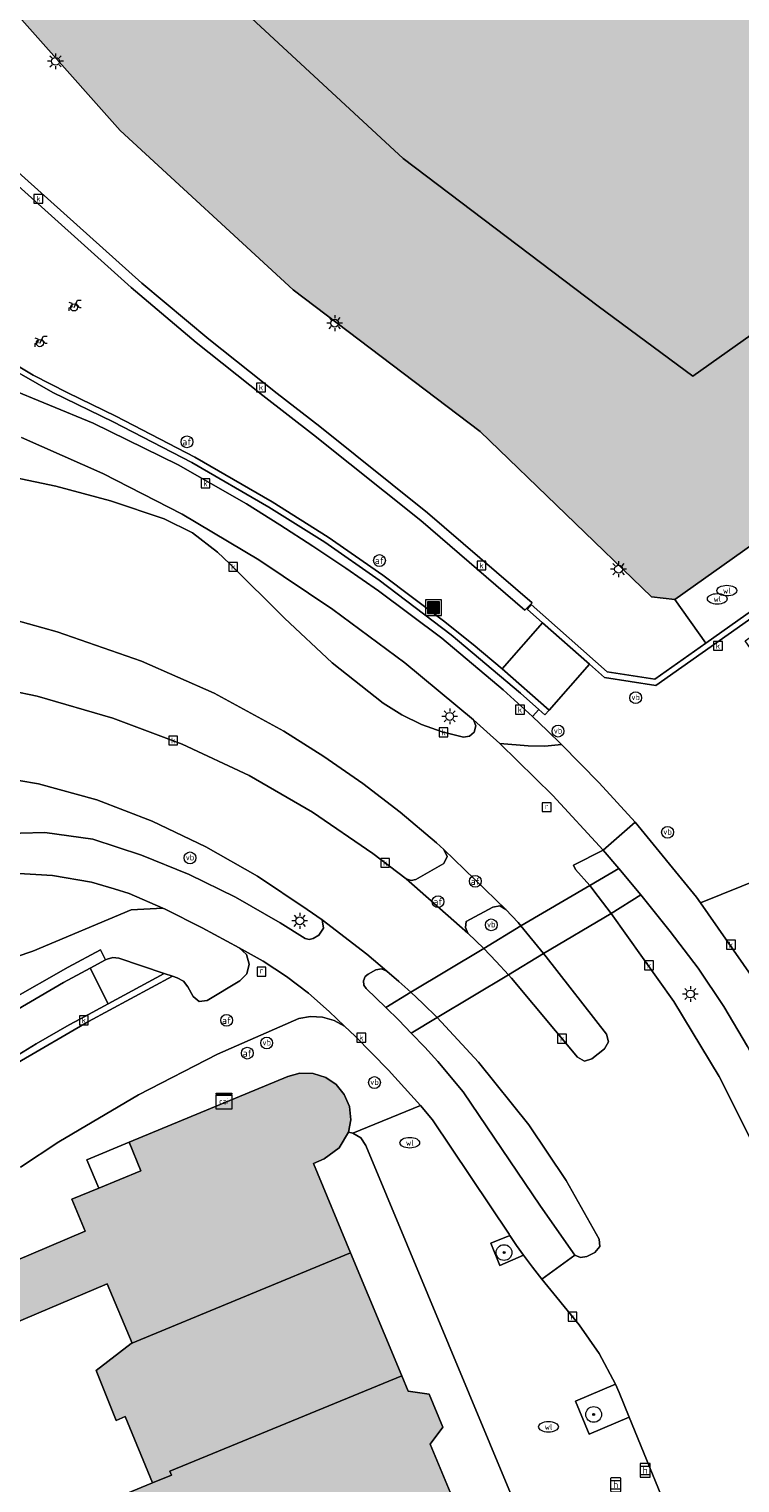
# Model space of a CAD drawing. Header units: metres. Extents: x 196496 to 197479, y 355139 to 356324.
# Tile 103 of 144: x 196731 to 196767, y 356085 to 356158. Entities that reach past the tile are written whole.
import ezdxf
from ezdxf.enums import TextEntityAlignment as Align

# ---------------------------------------------------------------- set-up
doc = ezdxf.new("R2010")
doc.units = ezdxf.units.M
doc.layers.get('0').update_dxf_attribs({"color": 252, "lineweight": 18})
for name, color, linetype, lineweight in [('B-WE-GK-KADEMUUR-GV', 252, 'Continuous', 18), ('B-WE-GR-BEPLANTING_CULTUUR_HEESTERS-GV', 252, 'Continuous', 18), ('B-WE-GR-BOOM-S', 252, 'Continuous', 18), ('B-WE-IE-MEUBILAIR_WEGMEUBILAIR-GV', 252, 'Continuous', 18), ('B-WE-IE-MEUBILAIR_WEGMEUBILAIR-S', 252, 'Continuous', 18), ('B-WE-IE-TERREINAFSCHEIDING_KUNSTMATIG_MUUR-G', 252, 'IE-TERREINAFSCHEIDING-KUNSTMATIG-DICHT', 18), ('B-WE-IE-TERREINAFSCHEIDING_KUNSTMATIG_MUUR-GV', 252, 'Continuous', 18), ('B-WE-KL-DATA-S', 252, 'Continuous', 18), ('B-WE-KL-ET_LS_OV_LICHTMAST-S', 252, 'Continuous', 18), ('B-WE-KL-WATER-S', 252, 'Continuous', 18), ('B-WE-OG-BEBOUWING-GV', 252, 'Continuous', 18), ('B-WE-OG-TERREIN_ERF-GV', 252, 'Continuous', 18), ('B-WE-RI-GWA_KOLK-S', 252, 'Continuous', 18), ('B-WE-RI-GWA_RIOOLPUT-S', 252, 'Continuous', 18), ('B-WE-VH-GOOT-G', 252, 'Continuous', 18), ('B-WE-VH-VERHARDING_ASFALT-GV', 252, 'Continuous', 18), ('B-WE-VH-VERHARDING_BETON-GV', 252, 'Continuous', 18), ('B-WE-VH-VERHARDING_BETONSTRAATSTEEN-GV', 252, 'Continuous', 18), ('B-WE-VH-VERHARDING_OPEN-GV', 252, 'Continuous', 18), ('B-WE-VH-VERHARDING_STRAATBAKSTEEN-GV', 252, 'Continuous', 18), ('B-WE-VH-VERHARDING_TEGEL-GV', 252, 'Continuous', 18), ('B-WE-VW-AFSLUITPAAL-S', 252, 'Continuous', 18), ('B-WE-VW-HALTEPAAL-S', 252, 'Continuous', 18)]:
    doc.layers.add(name, color=color, linetype=linetype, lineweight=lineweight)
doc.layers.add('X-XX-AL-PRESENTATIE_GEBOUW3-V', color=7, linetype='Continuous', lineweight=18, true_color=0xf0f0f0)
doc.styles.add('NLCS-ISO', font='NLCS-ISO.ttf')
doc.linetypes.add('IE-TERREINAFSCHEIDING-KUNSTMATIG-DICHT', pattern='A,8,-1,[82,NLCS.SHX,S=0.75,R=90,X=0,Y=0],-1', length=10)

# ---------------------------------------------------------------- blocks, each defined once
blk = doc.blocks.new('SIE-WEG_AFVALBAK-SO')
at = {"linetype": 'ByBlock', "lineweight": 18}
h = blk.add_hatch(color=0, dxfattribs=at)
h.dxf.hatch_style = 1
h.paths.add_polyline_path([(-1.5, -1.5), (1.5, -1.5), (1.5, 1.5), (-1.5, 1.5)])
at = {"color": 0, "linetype": 'ByBlock', "lineweight": 18}
for points in [[(-2, -2), (2, -2), (2, 2), (-2, 2)], [(-1.5, -1.5), (1.5, -1.5), (1.5, 1.5), (-1.5, 1.5)]]:
    blk.add_lwpolyline(points, close=True, dxfattribs=at)
blk = doc.blocks.new('SKL-DATA_SIGNAAL_CAIKAST-SO')
at = {"color": 0, "linetype": 'ByBlock', "lineweight": 18}
for points in [[(-2, 2), (2, 2), (2, 1.68), (-2, 1.68)], [(-2, 1.52), (2, 1.52), (2, -2), (-2, -2)]]:
    blk.add_lwpolyline(points, close=True, dxfattribs=at)
at = {"color": 0, "linetype": 'ByBlock', "lineweight": 18, "style": 'NLCS-ISO'}
blk.add_text('cai', height=1.5, dxfattribs=at).set_placement((0, 0), align=Align.MIDDLE_CENTER)
blk = doc.blocks.new('SKL-ET_OV_LICHTMAST-SO')
at = {"color": 0, "linetype": 'ByBlock', "lineweight": 18}
for points in [[(-1.25, 0), (-2, 0)], [(-1.41, 1.41), (-0.88, 0.88)], [(0, 2), (0, 1.25)], [(0.88, 0.88), (1.41, 1.41)], [(2, 0), (1.25, 0)], [(-1.41, -1.41), (-0.88, -0.88)], [(0, -1.25), (0, -2)], [(0.88, -0.88), (1.41, -1.41)]]:
    blk.add_lwpolyline(points, dxfattribs=at)
blk.add_circle((0, 0), 1, dxfattribs=at)
blk = doc.blocks.new('SVW-HALTEPAAL-SO')
for p, q in [((-1.29, 1.06), (1.29, 1.06)), ((-1.29, -1.06), (1.29, -1.06))]:
    blk.add_line(p, q)
blk.add_lwpolyline([(-1.09, -1.76), (1.09, -1.76, 0.414214), (1.29, -1.56), (1.29, 1.56, 0.414214), (1.09, 1.76), (-1.09, 1.76, 0.414214), (-1.29, 1.56), (-1.29, -1.56, 0.414214)], format="xyb", close=True)
at = {"lineweight": 18, "style": 'NLCS-ISO'}
blk.add_text('h', height=1.8, dxfattribs=at).set_placement((0.02, 0.01), align=Align.MIDDLE_CENTER)
blk = doc.blocks.new('SIE-WEG_PAAL_VERKEERSBORD-SO')
at = {"color": 0, "linetype": 'ByBlock', "lineweight": 18}
blk.add_circle((0, 0), 1.5, dxfattribs=at)
at = {"color": 0, "linetype": 'ByBlock', "lineweight": 18, "style": 'NLCS-ISO'}
blk.add_text('vb', height=1.5, dxfattribs=at).set_placement((0, 0.13), align=Align.MIDDLE_CENTER)
blk = doc.blocks.new('SVW-AFSLUITPAAL-SO')
at = {"lineweight": 18}
blk.add_circle((0, 0), 1.5, dxfattribs=at)
at = {"lineweight": 18, "style": 'NLCS-ISO'}
blk.add_text('af', height=1.8, dxfattribs=at).set_placement((0, 0), align=Align.MIDDLE_CENTER)
blk = doc.blocks.new('SRI-KOLK-SO')
at = {"color": 0, "linetype": 'ByBlock', "lineweight": 18}
blk.add_lwpolyline([(-1.125, -1.125), (1.125, -1.125), (1.125, 1.125), (-1.125, 1.125)], close=True, dxfattribs=at)
at = {"color": 0, "linetype": 'ByBlock', "lineweight": 18, "style": 'NLCS-ISO'}
blk.add_text('k', height=1.5, dxfattribs=at).set_placement((0, 0), align=Align.MIDDLE_CENTER)
blk = doc.blocks.new('SKL-WATER_WATERLEIDINGPUT-SO')
at = {"color": 0, "linetype": 'ByBlock', "lineweight": 18}
blk.add_ellipse((0, 0), major_axis=(2.5, 0), ratio=0.54, dxfattribs=at)
at = {"color": 0, "linetype": 'ByBlock', "lineweight": 18, "style": 'NLCS-ISO'}
blk.add_text('wl', height=1.5, dxfattribs=at).set_placement((0, 0), align=Align.MIDDLE_CENTER)
blk = doc.blocks.new('SRI-PUT_INSPECTIEPUT_RIOOLPUT-SO')
at = {"color": 0, "linetype": 'ByBlock', "lineweight": 18}
blk.add_lwpolyline([(-1.12, -1.12), (1.12, -1.12), (1.12, 1.12), (-1.12, 1.12)], close=True, dxfattribs=at)
at = {"color": 0, "linetype": 'ByBlock', "lineweight": 18, "style": 'NLCS-ISO'}
blk.add_text('r', height=1.5, dxfattribs=at).set_placement((0, 0.28), align=Align.MIDDLE_CENTER)
blk = doc.blocks.new('SIE-WEG_FIETSENREK-SO')
at = {"color": 0, "linetype": 'ByBlock', "lineweight": 18}
for points in [[(-1.5, -1.35), (-1.5, -0.54), (-0.73, -0.28), (-0.73, 0.53), (-1.5, 0.79)], [(-0.3, -0.45), (0.6, 1.35), (1.5, 1.35)], [(1.05, -0.45), (0.21, 0.58)], [(1.05, -0.45), (1.5, -0.45)]]:
    blk.add_lwpolyline(points, dxfattribs=at)
blk.add_circle((-0.3, -0.45), 0.9, dxfattribs=at)
blk = doc.blocks.new('SGR-BOOM_01-SO')
at = {"linetype": 'ByBlock', "lineweight": 18}
h = blk.add_hatch(color=0, dxfattribs=at)
h.dxf.hatch_style = 1
edge = h.paths.add_edge_path()
edge.add_arc((0, 0), 0.25, 0, 360)
at = {"color": 0, "linetype": 'ByBlock', "lineweight": 18}
for radius in [2, 0.25]:
    blk.add_circle((0, 0), radius, dxfattribs=at)

msp = doc.modelspace()

# ---------------------------------------------------------------- hatches: boundary and pattern name
at = {"layer": 'X-XX-AL-PRESENTATIE_GEBOUW3-V'}
for points in [[(196732.409, 356170.859), (196728.313, 356176.509), (196722.751, 356185.986), (196719.301, 356193.426), (196710.042, 356192.783), (196710.032, 356192.782), (196710.07, 356192.701), (196715.052, 356181.954), (196721.039, 356171.754), (196728.065, 356162.061), (196736.026, 356153.109), (196744.78, 356145.025), (196754.247, 356137.851), (196762.93, 356129.478), (196764.118, 356129.347), (196799.788, 356154.65), (196794.755, 356161.746), (196765.031, 356140.661), (196760.238, 356144.202), (196750.358, 356151.689), (196742.229, 356159.197), (196734.839, 356167.506)], [(196799.788, 356154.65), (196806.321, 356159.284), (196810.867, 356160.915), (196809.774, 356165.179), (196809.726, 356165.366), (196809.672, 356165.578), (196808.877, 356168.679), (196808.766, 356169.112), (196808.06, 356168.941), (196808.185, 356168.411), (196805.073, 356167.862), (196801.86, 356167.542), (196798.57, 356167.471), (196795.231, 356167.66), (196791.874, 356168.121), (196788.533, 356168.859), (196785.241, 356169.872), (196782.031, 356171.155), (196778.938, 356172.696), (196775.99, 356174.479), (196773.215, 356176.482), (196770.637, 356178.68), (196768.273, 356181.045), (196766.137, 356183.549), (196764.236, 356186.159), (196762.575, 356188.847), (196761.917, 356188.474), (196761.974, 356188.378), (196752.164, 356182.565), (196732.409, 356170.859), (196734.839, 356167.506), (196742.229, 356159.197), (196750.358, 356151.689), (196760.238, 356144.202), (196765.031, 356140.661), (196794.755, 356161.746)], [(196736.477, 356101.841), (196737.06, 356100.401), (196734.931, 356099.525), (196733.576, 356098.968), (196734.251, 356097.334), (196728.872, 356095.06), (196728.904, 356094.984), (196729.997, 356092.398), (196735.358, 356094.664), (196736.623, 356091.67), (196736.583, 356091.639), (196747.689, 356096.247), (196745.807, 356100.767), (196746.352, 356101.009), (196747.106, 356101.552), (196747.579, 356102.352), (196747.699, 356102.983), (196747.631, 356103.65), (196747.371, 356104.267), (196746.964, 356104.764), (196746.434, 356105.127), (196745.796, 356105.332), (196745.126, 356105.342), (196744.508, 356105.168)], [(196735.811, 356087.749), (196736.276, 356087.941), (196737.663, 356084.587), (196738.615, 356084.98), (196738.528, 356085.181), (196750.288, 356090.008), (196747.689, 356096.247), (196736.583, 356091.639), (196734.802, 356090.285)], [(196752.821, 356083.91), (196751.729, 356086.551), (196752.363, 356087.401), (196751.668, 356089.082), (196750.613, 356089.227), (196750.288, 356090.008), (196738.528, 356085.181), (196738.615, 356084.98), (196737.663, 356084.587), (196734.955, 356083.467), (196736.37, 356080.045), (196737.617, 356080.561), (196738.858, 356077.56), (196741.741, 356078.752), (196741.584, 356079.133)]]:
    msp.add_hatch(color=256, dxfattribs=at).paths.add_polyline_path(points)

# ---------------------------------------------------------------- linework, layer by layer
at = {"layer": 'B-WE-GK-KADEMUUR-GV', "flags": 128}
msp.add_lwpolyline([(196729.303, 356141.723), (196732.617, 356139.832), (196735.664, 356138.347), (196739.658, 356136.274), (196743.556, 356134.026), (196746.391, 356132.238), (196749.145, 356130.329), (196752.792, 356127.553), (196756.299, 356124.602), (196757.23, 356123.774), (196757.536, 356123.501), (196757.743, 356123.735), (196755.364, 356125.827), (196753.897, 356127.063), (196752.399, 356128.268), (196749.329, 356130.581), (196746.559, 356132.498), (196743.712, 356134.297), (196739.804, 356136.55), (196735.798, 356138.624), (196733.366, 356139.806), (196731.614, 356140.713), (196729.903, 356141.713)], dxfattribs=at)
at = {"layer": 'B-WE-GR-BEPLANTING_CULTUUR_HEESTERS-GV', "flags": 128}
for points in [[(196725.181, 356109.349), (196731.603, 356111.516), (196736.579, 356113.614), (196738.186, 356113.705), (196736.474, 356114.447), (196735.713, 356114.675), (196734.563, 356115.02), (196732.597, 356115.364), (196730.618, 356115.474)], [(196730.367, 356108.988), (196733.39, 356110.719), (196735.015, 356111.596), (196735.272, 356111.078), (196735.355, 356111.122), (196735.651, 356111.21), (196735.958, 356111.172), (196738.25, 356110.398), (196738.665, 356110.258), (196738.913, 356110.174), (196739.225, 356109.998), (196739.449, 356109.719), (196739.711, 356109.227), (196740.024, 356108.976), (196740.422, 356109.028), (196742.086, 356110.018), (196742.437, 356110.381), (196742.556, 356110.871), (196742.411, 356111.354), (196742.042, 356111.698), (196740.18, 356112.706), (196738.293, 356113.659), (196738.186, 356113.705), (196736.579, 356113.614), (196731.603, 356111.516), (196725.181, 356109.349)]]:
    msp.add_lwpolyline(points, dxfattribs=at)
for points in [[(196755.762, 356097.123), (196754.801, 356096.732), (196755.257, 356095.604), (196756.443, 356096.125), (196756.096, 356096.619)], [(196761.119, 356089.579), (196759.079, 356088.72), (196759.769, 356087.05), (196761.804, 356087.919), (196761.294, 356089.17)]]:
    msp.add_lwpolyline(points, close=True, dxfattribs=at)
at = {"layer": 'B-WE-IE-MEUBILAIR_WEGMEUBILAIR-GV', "flags": 128}
for points in [[(196756.443, 356096.125), (196756.096, 356096.619), (196755.762, 356097.123), (196754.801, 356096.732), (196755.257, 356095.604)], [(196761.804, 356087.919), (196761.294, 356089.17), (196761.119, 356089.579), (196759.079, 356088.72), (196759.769, 356087.05)]]:
    msp.add_lwpolyline(points, close=True, dxfattribs=at)
at = {"layer": 'B-WE-IE-TERREINAFSCHEIDING_KUNSTMATIG_MUUR-G', "ltscale": 0.2, "flags": 128}
for points in [[(196710.372, 356157.307), (196709.94, 356157.554), (196710.099, 356157.825), (196712.951, 356156.197), (196715.131, 356154.751), (196717.194, 356153.13), (196719.12, 356151.348), (196720.891, 356149.423), (196722.215, 356147.959), (196723.616, 356146.559), (196725.092, 356145.229), (196726.635, 356143.975), (196728.241, 356142.801), (196729.903, 356141.713), (196731.614, 356140.713), (196733.366, 356139.806), (196735.798, 356138.624), (196739.804, 356136.55), (196743.712, 356134.297), (196746.559, 356132.498), (196749.329, 356130.581), (196752.399, 356128.268), (196753.897, 356127.063), (196755.364, 356125.827)], [(196757.23, 356123.774), (196756.299, 356124.602), (196752.792, 356127.553), (196749.145, 356130.329), (196746.391, 356132.238), (196743.556, 356134.026), (196739.658, 356136.274), (196735.664, 356138.347), (196732.617, 356139.832), (196729.303, 356141.723), (196726.175, 356143.939), (196723.279, 356146.451), (196720.655, 356149.22), (196718.75, 356151.272), (196716.666, 356153.157), (196714.426, 356154.855), (196712.057, 356156.346), (196710.372, 356157.307)], [(196774.139, 356132.733), (196763.16, 356124.988), (196760.558, 356125.384), (196759.787, 356126.065)], [(196765.683, 356127.134), (196773.963, 356132.987), (196774.139, 356132.733)], [(196757.418, 356128.158), (196756.63, 356128.854), (196756.834, 356129.096), (196760.695, 356125.676), (196763.099, 356125.307), (196765.683, 356127.134)], [(196759.787, 356126.065), (196757.418, 356128.158)], [(196757.743, 356123.735), (196755.364, 356125.827)], [(196757.743, 356123.735), (196757.536, 356123.501), (196757.23, 356123.774)], [(196747.801, 356102.303), (196747.579, 356102.352)], [(196767.389, 356056.186), (196748.472, 356101.678), (196748.205, 356102.064), (196747.801, 356102.303)]]:
    msp.add_lwpolyline(points, dxfattribs=at)
at = {"layer": 'B-WE-IE-TERREINAFSCHEIDING_KUNSTMATIG_MUUR-GV', "flags": 128}
msp.add_lwpolyline([(196759.787, 356126.065), (196760.558, 356125.384), (196763.16, 356124.988), (196774.139, 356132.733), (196773.963, 356132.987), (196765.683, 356127.134), (196763.099, 356125.307), (196760.695, 356125.676), (196756.834, 356129.096), (196756.63, 356128.854), (196757.418, 356128.158)], close=True, dxfattribs=at)
at = {"layer": 'B-WE-OG-BEBOUWING-GV', "flags": 128}
for points in [[(196732.409, 356170.859), (196728.313, 356176.509), (196722.751, 356185.986), (196719.301, 356193.426), (196710.042, 356192.783), (196710.032, 356192.782), (196710.07, 356192.701), (196715.052, 356181.954), (196721.039, 356171.754), (196728.065, 356162.061), (196736.026, 356153.109), (196744.78, 356145.025), (196754.247, 356137.851), (196762.93, 356129.478), (196764.118, 356129.347), (196799.788, 356154.65), (196794.755, 356161.746), (196765.031, 356140.661), (196760.238, 356144.202), (196750.358, 356151.689), (196742.229, 356159.197), (196734.839, 356167.506)], [(196736.477, 356101.841), (196737.06, 356100.401), (196734.931, 356099.525), (196733.576, 356098.968), (196734.251, 356097.334), (196728.872, 356095.06), (196728.904, 356094.984), (196729.997, 356092.398), (196735.358, 356094.664), (196736.623, 356091.67), (196736.583, 356091.639), (196747.689, 356096.247), (196745.807, 356100.767), (196746.352, 356101.009), (196747.106, 356101.552), (196747.579, 356102.352), (196747.699, 356102.983), (196747.631, 356103.65), (196747.371, 356104.267), (196746.964, 356104.764), (196746.434, 356105.127), (196745.796, 356105.332), (196745.126, 356105.342), (196744.508, 356105.168)], [(196735.811, 356087.749), (196736.276, 356087.941), (196737.663, 356084.587), (196738.615, 356084.98), (196738.528, 356085.181), (196750.288, 356090.008), (196747.689, 356096.247), (196736.583, 356091.639), (196734.802, 356090.285)], [(196752.821, 356083.91), (196751.729, 356086.551), (196752.363, 356087.401), (196751.668, 356089.082), (196750.613, 356089.227), (196750.288, 356090.008), (196738.528, 356085.181), (196738.615, 356084.98), (196737.663, 356084.587), (196734.955, 356083.467), (196736.37, 356080.045), (196737.617, 356080.561), (196738.858, 356077.56), (196741.741, 356078.752), (196741.584, 356079.133)]]:
    msp.add_lwpolyline(points, close=True, dxfattribs=at)
msp.add_lwpolyline([(196742.229, 356159.197), (196750.358, 356151.689), (196760.238, 356144.202), (196765.031, 356140.661), (196794.755, 356161.746), (196799.788, 356154.65), (196806.321, 356159.284)], dxfattribs=at)
at = {"layer": 'B-WE-OG-TERREIN_ERF-GV', "flags": 128}
for points in [[(196767.389, 356056.186), (196748.472, 356101.678), (196748.205, 356102.064), (196747.801, 356102.303), (196747.579, 356102.352), (196747.106, 356101.552), (196746.352, 356101.009), (196745.807, 356100.767), (196747.689, 356096.247), (196750.288, 356090.008), (196750.613, 356089.227), (196751.668, 356089.082), (196752.363, 356087.401), (196751.729, 356086.551), (196752.821, 356083.91)], [(196734.955, 356083.467), (196737.663, 356084.587), (196736.276, 356087.941), (196735.811, 356087.749), (196734.802, 356090.285), (196736.583, 356091.639), (196736.623, 356091.67), (196735.358, 356094.664), (196729.997, 356092.398)]]:
    msp.add_lwpolyline(points, dxfattribs=at)
at = {"layer": 'B-WE-VH-GOOT-G', "flags": 128}
for points in [[(196730.537, 356151.282), (196737.114, 356145.367), (196740.503, 356142.524), (196743.969, 356139.775), (196746.13, 356138.108), (196751.583, 356133.731), (196756.892, 356129.18), (196756.52, 356128.804), (196751.252, 356133.342), (196745.816, 356137.677), (196743.239, 356139.681), (196739.875, 356142.368), (196736.581, 356145.142), (196730.184, 356150.906)], [(196738.665, 356110.258), (196734.419, 356107.964), (196730.822, 356105.863), (196727.365, 356103.523), (196724.071, 356100.958), (196720.961, 356098.187), (196720.026, 356097.396), (196719.85, 356097.625)]]:
    msp.add_lwpolyline(points, dxfattribs=at)
at = {"layer": 'B-WE-VH-VERHARDING_ASFALT-GV', "flags": 128}
for points in [[(196730.649, 356128.316), (196732.826, 356127.706), (196737.095, 356126.219), (196740.781, 356124.598), (196744.317, 356122.67), (196746.34, 356121.386), (196748.308, 356120.018), (196750.211, 356118.561), (196752.039, 356117.011), (196752.419, 356116.672), (196755.559, 356113.642), (196756.176, 356112.976), (196756.308, 356112.815), (196759.807, 356114.85), (196759.091, 356115.67), (196758.984, 356115.88), (196760.48, 356116.644), (196757.938, 356119.414), (196755.25, 356122.041), (196754.589, 356122.645), (196753.924, 356123.237), (196754.033, 356122.936), (196753.957, 356122.625), (196753.721, 356122.409), (196753.404, 356122.36), (196752.332, 356122.634), (196751.288, 356123.016), (196750.288, 356123.502), (196749.347, 356124.084), (196746.76, 356126.139), (196744.339, 356128.387), (196741.583, 356131.15), (196740.957, 356131.743), (196739.689, 356132.721), (196738.254, 356133.433), (196735.532, 356134.333), (196732.759, 356135.08), (196729.949, 356135.67)], [(196728.877, 356120.517), (196731.885, 356119.995), (196734.831, 356119.193), (196737.647, 356118.119), (196740.362, 356116.813), (196742.982, 356115.321), (196745.484, 356113.638), (196746.248, 356113.104), (196748.517, 356111.376), (196749.527, 356110.513), (196750.135, 356109.988), (196750.737, 356109.45), (196754.435, 356111.653), (196753.636, 356112.444), (196750.515, 356115.195), (196748.82, 356116.469), (196745.769, 356118.573), (196742.556, 356120.421), (196739.161, 356122.012), (196735.651, 356123.328), (196731.811, 356124.446), (196727.896, 356125.26)], [(196768.36, 356101.198), (196766.364, 356105.17), (196764.062, 356108.973), (196760.886, 356113.441), (196757.467, 356111.399), (196757.604, 356111.232), (196760.655, 356107.316), (196760.753, 356106.93), (196760.558, 356106.582), (196759.92, 356106.063), (196759.533, 356105.952), (196759.184, 356106.154), (196755.836, 356110.158), (196755.685, 356110.327), (196752.07, 356108.16), (196754.163, 356105.909), (196756.716, 356102.724), (196758.61, 356099.903), (196760.275, 356096.94), (196760.318, 356096.557), (196760.071, 356096.262), (196759.651, 356096.051), (196759.341, 356096), (196759.051, 356096.12), (196757.384, 356094.913), (196759.264, 356092.595), (196760.291, 356091.148), (196761.119, 356089.579), (196761.294, 356089.17), (196761.804, 356087.919), (196764.314, 356081.76)]]:
    msp.add_lwpolyline(points, dxfattribs=at)
for points in [[(196755.559, 356113.642), (196752.419, 356116.672), (196752.579, 356116.318), (196752.423, 356115.962), (196750.999, 356115.159), (196750.752, 356115.106), (196750.515, 356115.195), (196753.636, 356112.444), (196753.51, 356112.725), (196753.552, 356113.03), (196754.898, 356113.758), (196755.249, 356113.815)], [(196756.308, 356112.815), (196757.467, 356111.399), (196760.886, 356113.441), (196760.238, 356114.298), (196759.807, 356114.85)], [(196754.435, 356111.653), (196750.737, 356109.45), (196751.351, 356108.869), (196752.07, 356108.16), (196755.685, 356110.327), (196755.067, 356110.997)]]:
    msp.add_lwpolyline(points, close=True, dxfattribs=at)
at = {"layer": 'B-WE-VH-VERHARDING_BETON-GV', "flags": 128}
for points in [[(196730.23, 356140.1), (196734.659, 356138.273), (196738.963, 356136.17), (196742.424, 356134.192), (196744.112, 356133.13), (196745.784, 356132.045), (196747.451, 356130.929), (196749.1, 356129.787), (196752.31, 356127.381), (196755.423, 356124.76), (196756.171, 356124.087), (196756.91, 356123.405), (196757.23, 356123.774), (196756.299, 356124.602), (196752.792, 356127.553), (196749.145, 356130.329), (196746.391, 356132.238), (196743.556, 356134.026), (196739.658, 356136.274), (196735.664, 356138.347), (196732.617, 356139.832), (196729.303, 356141.723)], [(196729.949, 356135.67), (196732.759, 356135.08), (196735.532, 356134.333), (196738.254, 356133.433), (196739.689, 356132.721), (196740.957, 356131.743), (196741.583, 356131.15), (196744.339, 356128.387), (196746.76, 356126.139), (196749.347, 356124.084), (196750.288, 356123.502), (196751.288, 356123.016), (196752.332, 356122.634), (196753.404, 356122.36), (196753.721, 356122.409), (196753.957, 356122.625), (196754.033, 356122.936), (196753.924, 356123.237), (196750.434, 356126.131), (196746.798, 356128.841), (196743.046, 356131.356), (196739.16, 356133.659), (196735.143, 356135.723), (196731.013, 356137.547)], [(196727.896, 356125.26), (196731.811, 356124.446), (196735.651, 356123.328), (196739.161, 356122.012), (196742.556, 356120.421), (196745.769, 356118.573), (196748.82, 356116.469), (196750.515, 356115.195), (196750.752, 356115.106), (196750.999, 356115.159), (196752.423, 356115.962), (196752.579, 356116.318), (196752.419, 356116.672), (196752.039, 356117.011), (196750.211, 356118.561), (196748.308, 356120.018), (196746.34, 356121.386), (196744.317, 356122.67), (196740.781, 356124.598), (196737.095, 356126.219), (196732.826, 356127.706), (196730.649, 356128.316)], [(196729.721, 356117.467), (196732.201, 356117.531), (196734.629, 356117.206), (196737.103, 356116.391), (196739.522, 356115.406), (196741.867, 356114.258), (196744.123, 356112.955), (196745.388, 356112.166), (196745.594, 356112.107), (196745.8, 356112.166), (196746.076, 356112.338), (196746.321, 356112.685), (196746.248, 356113.104), (196745.484, 356113.638), (196742.982, 356115.321), (196740.362, 356116.813), (196737.647, 356118.119), (196734.831, 356119.193), (196731.885, 356119.995), (196728.877, 356120.517)]]:
    msp.add_lwpolyline(points, dxfattribs=at)
for points in [[(196761.272, 356115.712), (196760.48, 356116.644), (196758.984, 356115.88), (196759.091, 356115.67), (196759.807, 356114.85)], [(196762.389, 356114.379), (196760.886, 356113.441), (196764.062, 356108.973), (196766.364, 356105.17), (196768.36, 356101.198), (196769.217, 356099.308), (196769.522, 356099.023), (196769.939, 356099.037), (196770.302, 356099.202), (196770.578, 356099.498), (196770.554, 356099.902), (196769.803, 356102.295), (196768.879, 356104.627), (196767.798, 356106.701), (196766.6, 356108.715), (196765.292, 356110.659), (196763.879, 356112.523)], [(196754.435, 356111.653), (196756.308, 356112.815), (196756.176, 356112.976), (196755.559, 356113.642), (196755.249, 356113.815), (196754.898, 356113.758), (196753.552, 356113.03), (196753.51, 356112.725), (196753.636, 356112.444)], [(196757.467, 356111.399), (196755.685, 356110.327), (196755.836, 356110.158), (196759.184, 356106.154), (196759.533, 356105.952), (196759.92, 356106.063), (196760.558, 356106.582), (196760.753, 356106.93), (196760.655, 356107.316), (196757.604, 356111.232)], [(196749.527, 356110.513), (196749.257, 356110.628), (196748.968, 356110.574), (196748.579, 356110.367), (196748.425, 356110.234), (196748.339, 356110.023), (196748.365, 356109.796), (196748.477, 356109.627), (196749.476, 356108.669), (196750.737, 356109.45), (196750.135, 356109.988)], [(196750.768, 356107.374), (196751.444, 356106.657), (196752.105, 356105.927), (196753.394, 356104.399), (196757.31, 356098.601), (196759.051, 356096.12), (196759.341, 356096), (196759.651, 356096.051), (196760.071, 356096.262), (196760.318, 356096.557), (196760.275, 356096.94), (196758.61, 356099.903), (196756.716, 356102.724), (196754.163, 356105.909), (196752.07, 356108.16)]]:
    msp.add_lwpolyline(points, close=True, dxfattribs=at)
at = {"layer": 'B-WE-VH-VERHARDING_BETONSTRAATSTEEN-GV', "flags": 128}
for points in [[(196729.903, 356141.713), (196731.614, 356140.713), (196733.366, 356139.806), (196735.798, 356138.624), (196739.804, 356136.55), (196743.712, 356134.297), (196746.559, 356132.498), (196749.329, 356130.581), (196752.399, 356128.268), (196753.897, 356127.063), (196755.364, 356125.827), (196757.418, 356128.158), (196756.63, 356128.854), (196756.834, 356129.096), (196760.695, 356125.676), (196763.099, 356125.307), (196765.683, 356127.134), (196764.118, 356129.347), (196762.93, 356129.478), (196754.247, 356137.851), (196744.78, 356145.025), (196736.026, 356153.109), (196728.065, 356162.061)], [(196730.184, 356150.906), (196736.581, 356145.142), (196739.875, 356142.368), (196743.239, 356139.681), (196745.816, 356137.677), (196751.252, 356133.342), (196756.52, 356128.804), (196756.892, 356129.18), (196751.583, 356133.731), (196746.13, 356138.108), (196743.969, 356139.775), (196740.503, 356142.524), (196737.114, 356145.367), (196730.537, 356151.282)], [(196730.537, 356151.282), (196737.114, 356145.367), (196740.503, 356142.524), (196743.969, 356139.775), (196746.13, 356138.108), (196751.583, 356133.731), (196756.892, 356129.18), (196756.52, 356128.804), (196751.252, 356133.342), (196745.816, 356137.677), (196743.239, 356139.681), (196739.875, 356142.368), (196736.581, 356145.142), (196730.184, 356150.906)], [(196730.965, 356100.581), (196732.916, 356101.87), (196736.941, 356104.25), (196740.948, 356106.31), (196745.077, 356108.114), (196745.665, 356108.218), (196746.277, 356108.187), (196746.865, 356108.017), (196747.387, 356107.727), (196746.604, 356108.47), (196745.555, 356109.397), (196744.439, 356110.248), (196743.265, 356111.017), (196742.042, 356111.698), (196742.411, 356111.354), (196742.556, 356110.871), (196742.437, 356110.381), (196742.086, 356110.018), (196740.422, 356109.028), (196740.024, 356108.976), (196739.711, 356109.227), (196739.449, 356109.719), (196739.225, 356109.998), (196738.913, 356110.174), (196738.665, 356110.258), (196734.419, 356107.964), (196730.822, 356105.863)]]:
    msp.add_lwpolyline(points, dxfattribs=at)
for points in [[(196729.59, 356107.857), (196730.666, 356106.15), (196731.767, 356106.823), (196732.318, 356107.148), (196732.872, 356107.467), (196733.437, 356107.785), (196734.005, 356108.097), (196735.413, 356108.86), (196734.495, 356110.663), (196733.141, 356109.939)], [(196735.272, 356111.078), (196734.495, 356110.663), (196735.413, 356108.86), (196738.25, 356110.398), (196735.958, 356111.172), (196735.651, 356111.21), (196735.355, 356111.122)], [(196738.665, 356110.258), (196738.25, 356110.398), (196735.413, 356108.86), (196734.005, 356108.097), (196733.437, 356107.785), (196732.872, 356107.467), (196732.318, 356107.148), (196731.767, 356106.823), (196730.666, 356106.15), (196729.672, 356105.514), (196728.691, 356104.86), (196726.115, 356103.008), (196723.97, 356101.305), (196721.903, 356099.508), (196721.323, 356098.974), (196720.748, 356098.431), (196720.304, 356098.017), (196719.85, 356097.625), (196720.026, 356097.396), (196720.961, 356098.187), (196724.071, 356100.958), (196727.365, 356103.523), (196730.822, 356105.863), (196734.419, 356107.964)]]:
    msp.add_lwpolyline(points, close=True, dxfattribs=at)
at = {"layer": 'B-WE-VH-VERHARDING_OPEN-GV', "flags": 128}
for points in [[(196759.787, 356126.065), (196757.418, 356128.158), (196755.364, 356125.827), (196757.743, 356123.735)], [(196736.477, 356101.841), (196734.338, 356100.946), (196734.931, 356099.525), (196737.06, 356100.401)]]:
    msp.add_lwpolyline(points, close=True, dxfattribs=at)
at = {"layer": 'B-WE-VH-VERHARDING_STRAATBAKSTEEN-GV', "flags": 128}
for points in [[(196765.683, 356127.134), (196773.963, 356132.987), (196774.139, 356132.733), (196774.553, 356132.136), (196798.213, 356148.933), (196800.452, 356150.486), (196804.652, 356153.285), (196808.957, 356155.926), (196813.358, 356158.404), (196817.846, 356160.714), (196820.15, 356161.846), (196819.33, 356163.945), (196810.867, 356160.915), (196806.321, 356159.284), (196799.788, 356154.65), (196764.118, 356129.347)], [(196762.103, 356118.065), (196765.212, 356114.26), (196765.424, 356113.973), (196771.782, 356116.534), (196771.136, 356118.149), (196771.121, 356118.17), (196768.02, 356122.521), (196769.999, 356123.931), (196767.671, 356127.25), (196774.553, 356132.136), (196774.139, 356132.733), (196763.16, 356124.988), (196760.558, 356125.384), (196759.787, 356126.065), (196757.743, 356123.735), (196757.536, 356123.501), (196757.23, 356123.774), (196756.91, 356123.405), (196757.646, 356122.706), (196758.373, 356121.998), (196760.286, 356120.057)], [(196760.48, 356116.644), (196762.103, 356118.065), (196760.286, 356120.057), (196758.373, 356121.998), (196757.536, 356121.907), (196756.694, 356121.924), (196755.25, 356122.041), (196757.938, 356119.414)]]:
    msp.add_lwpolyline(points, close=True, dxfattribs=at)
msp.add_lwpolyline([(196728.872, 356095.06), (196734.251, 356097.334), (196733.576, 356098.968), (196734.931, 356099.525), (196734.338, 356100.946), (196736.477, 356101.841), (196744.508, 356105.168), (196745.126, 356105.342), (196745.796, 356105.332), (196746.434, 356105.127), (196746.964, 356104.764), (196747.371, 356104.267), (196747.631, 356103.65), (196747.699, 356102.983), (196747.579, 356102.352), (196747.801, 356102.303), (196751.236, 356103.707), (196749.617, 356105.494), (196747.925, 356107.212), (196747.387, 356107.727), (196746.865, 356108.017), (196746.277, 356108.187), (196745.665, 356108.218), (196745.077, 356108.114), (196740.948, 356106.31), (196736.941, 356104.25), (196732.916, 356101.87), (196730.965, 356100.581)], dxfattribs=at)
at = {"layer": 'B-WE-VH-VERHARDING_TEGEL-GV', "flags": 128}
for points in [[(196731.013, 356137.547), (196735.143, 356135.723), (196739.16, 356133.659), (196743.046, 356131.356), (196746.798, 356128.841), (196750.434, 356126.131), (196753.924, 356123.237), (196754.589, 356122.645), (196755.25, 356122.041), (196756.694, 356121.924), (196757.536, 356121.907), (196758.373, 356121.998), (196757.646, 356122.706), (196756.91, 356123.405), (196756.171, 356124.087), (196755.423, 356124.76), (196752.31, 356127.381), (196749.1, 356129.787), (196747.451, 356130.929), (196745.784, 356132.045), (196744.112, 356133.13), (196742.424, 356134.192), (196738.963, 356136.17), (196734.659, 356138.273), (196730.23, 356140.1)], [(196730.618, 356115.474), (196732.597, 356115.364), (196734.563, 356115.02), (196735.713, 356114.675), (196736.474, 356114.447), (196738.186, 356113.705), (196738.293, 356113.659), (196740.18, 356112.706), (196742.042, 356111.698), (196743.265, 356111.017), (196744.439, 356110.248), (196745.555, 356109.397), (196746.604, 356108.47), (196747.387, 356107.727), (196747.925, 356107.212), (196749.617, 356105.494), (196751.236, 356103.707), (196751.843, 356102.983), (196755.722, 356097.186), (196755.762, 356097.123), (196756.096, 356096.619), (196756.443, 356096.125), (196756.903, 356095.511), (196757.384, 356094.913), (196759.051, 356096.12), (196757.31, 356098.601), (196753.394, 356104.399), (196752.105, 356105.927), (196751.444, 356106.657), (196750.768, 356107.374), (196750.128, 356108.027), (196749.476, 356108.669), (196748.477, 356109.627), (196748.365, 356109.796), (196748.339, 356110.023), (196748.425, 356110.234), (196748.579, 356110.367), (196748.968, 356110.574), (196749.257, 356110.628), (196749.527, 356110.513), (196748.517, 356111.376), (196746.248, 356113.104), (196746.321, 356112.685), (196746.076, 356112.338), (196745.8, 356112.166), (196745.594, 356112.107), (196745.388, 356112.166), (196744.123, 356112.955), (196741.867, 356114.258), (196739.522, 356115.406), (196737.103, 356116.391), (196734.629, 356117.206), (196732.201, 356117.531), (196729.721, 356117.467)], [(196771.782, 356116.534), (196765.424, 356113.973), (196769.27, 356108.449)], [(196764.314, 356081.76), (196761.804, 356087.919), (196759.769, 356087.05), (196759.079, 356088.72), (196761.119, 356089.579), (196760.291, 356091.148), (196759.264, 356092.595), (196757.384, 356094.913), (196756.903, 356095.511), (196756.443, 356096.125), (196755.257, 356095.604), (196754.801, 356096.732), (196755.762, 356097.123), (196755.722, 356097.186), (196751.843, 356102.983), (196751.236, 356103.707), (196747.801, 356102.303), (196748.205, 356102.064), (196748.472, 356101.678), (196767.389, 356056.186)]]:
    msp.add_lwpolyline(points, dxfattribs=at)
for points in [[(196761.272, 356115.712), (196762.389, 356114.379), (196763.879, 356112.523), (196765.292, 356110.659), (196766.6, 356108.715), (196767.798, 356106.701), (196768.879, 356104.627), (196769.803, 356102.295), (196770.554, 356099.902), (196772.654, 356100.329), (196772.108, 356102.467), (196771.355, 356104.553), (196770.404, 356106.556), (196769.27, 356108.449), (196765.424, 356113.973), (196765.212, 356114.26), (196762.103, 356118.065), (196760.48, 356116.644)], [(196762.389, 356114.379), (196761.272, 356115.712), (196759.807, 356114.85), (196760.238, 356114.298), (196760.886, 356113.441)], [(196755.685, 356110.327), (196757.467, 356111.399), (196756.308, 356112.815), (196754.435, 356111.653), (196755.067, 356110.997)], [(196720.545, 356101.022), (196720.89, 356101.347), (196722.869, 356103.028), (196724.911, 356104.631), (196727.216, 356106.294), (196729.59, 356107.857), (196733.141, 356109.939), (196734.495, 356110.663), (196735.272, 356111.078), (196735.015, 356111.596), (196733.39, 356110.719), (196730.367, 356108.988), (196727.432, 356107.103), (196724.598, 356105.071), (196721.874, 356102.9), (196720.139, 356101.444)], [(196752.07, 356108.16), (196751.351, 356108.869), (196750.737, 356109.45), (196749.476, 356108.669), (196750.128, 356108.027), (196750.768, 356107.374)]]:
    msp.add_lwpolyline(points, close=True, dxfattribs=at)

# ---------------------------------------------------------------- block references
at = {"layer": 'B-WE-GR-BOOM-S', "xscale": 0.2, "yscale": 0.2, "zscale": 0.2}
for p in [(196755.465, 356096.253), (196760.004, 356088.054)]:
    msp.add_blockref('SGR-BOOM_01-SO', p, dxfattribs=at)
at = {"layer": 'B-WE-IE-MEUBILAIR_WEGMEUBILAIR-S', "xscale": 0.2, "yscale": 0.2, "zscale": 0.2}
for name, p in [('SIE-WEG_FIETSENREK-SO', (196733.741, 356144.229)), ('SIE-WEG_FIETSENREK-SO', (196732.015, 356142.42)), ('SIE-WEG_AFVALBAK-SO', (196751.893, 356128.925)), ('SIE-WEG_PAAL_VERKEERSBORD-SO', (196762.133, 356124.365)), ('SIE-WEG_PAAL_VERKEERSBORD-SO', (196758.201, 356122.674)), ('SIE-WEG_PAAL_VERKEERSBORD-SO', (196763.748, 356117.548)), ('SIE-WEG_PAAL_VERKEERSBORD-SO', (196739.557, 356116.25)), ('SIE-WEG_PAAL_VERKEERSBORD-SO', (196754.817, 356112.857)), ('SIE-WEG_PAAL_VERKEERSBORD-SO', (196743.444, 356106.872)), ('SIE-WEG_PAAL_VERKEERSBORD-SO', (196748.901, 356104.868))]:
    msp.add_blockref(name, p, dxfattribs=at)
at = {"layer": 'B-WE-KL-DATA-S', "xscale": 0.2, "yscale": 0.2, "zscale": 0.2}
msp.add_blockref('SKL-DATA_SIGNAAL_CAIKAST-SO', (196741.275, 356103.922), dxfattribs=at)
at = {"layer": 'B-WE-KL-ET_LS_OV_LICHTMAST-S', "xscale": 0.2, "yscale": 0.2, "zscale": 0.2}
for p in [(196732.746, 356156.608), (196746.886, 356143.342), (196761.265, 356130.879), (196752.711, 356123.417), (196745.115, 356113.06), (196764.903, 356109.354)]:
    msp.add_blockref('SKL-ET_OV_LICHTMAST-SO', p, dxfattribs=at)
at = {"layer": 'B-WE-KL-WATER-S', "xscale": 0.2, "yscale": 0.2, "zscale": 0.2}
for p in [(196766.751, 356129.79), (196766.268, 356129.371), (196750.69, 356101.818), (196757.716, 356087.427)]:
    msp.add_blockref('SKL-WATER_WATERLEIDINGPUT-SO', p, dxfattribs=at)
at = {"layer": 'B-WE-RI-GWA_KOLK-S', "xscale": 0.2, "yscale": 0.2, "zscale": 0.2}
for p in [(196731.879, 356149.642), (196743.153, 356140.084), (196740.341, 356135.223), (196741.742, 356130.997), (196754.322, 356131.061), (196766.3, 356126.994), (196756.269, 356123.757), (196738.705, 356122.198), (196752.398, 356122.611), (196749.444, 356116.001), (196766.957, 356111.852), (196762.81, 356110.802), (196734.176, 356108.024), (196748.238, 356107.138), (196758.404, 356107.092), (196758.933, 356093.004)]:
    msp.add_blockref('SRI-KOLK-SO', p, dxfattribs=at)
at = {"layer": 'B-WE-RI-GWA_RIOOLPUT-S', "xscale": 0.2, "yscale": 0.2, "zscale": 0.2}
for p in [(196757.628, 356118.821), (196743.177, 356110.489)]:
    msp.add_blockref('SRI-PUT_INSPECTIEPUT_RIOOLPUT-SO', p, dxfattribs=at)
at = {"layer": 'B-WE-VW-AFSLUITPAAL-S', "xscale": 0.2, "yscale": 0.2, "zscale": 0.2}
for p in [(196739.403, 356137.33), (196749.154, 356131.313), (196754.009, 356115.064), (196752.12, 356114.033), (196741.412, 356108.021), (196742.46, 356106.358)]:
    msp.add_blockref('SVW-AFSLUITPAAL-SO', p, dxfattribs=at)
at = {"layer": 'B-WE-VW-HALTEPAAL-S', "xscale": 0.2, "yscale": 0.2, "zscale": 0.2}
for p in [(196762.612, 356085.222), (196761.121, 356084.492)]:
    msp.add_blockref('SVW-HALTEPAAL-SO', p, dxfattribs=at)

doc.saveas('drawing.dxf')
